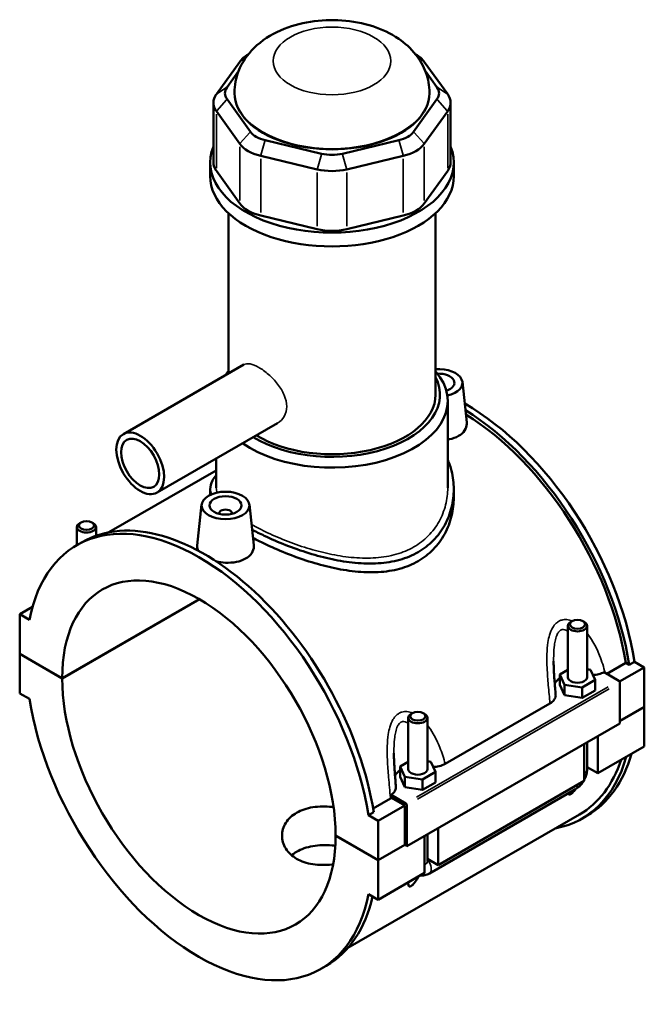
# Model space of a CAD drawing. Header units: inches. Extents: x -1.9 to 48.8, y -1.4 to 48.3.
# Tile 10 of 10: x 41.1 to 48.8, y 36.2 to 48.3. Entities that reach past the tile are written whole.
import ezdxf

# ---------------------------------------------------------------- set-up
doc = ezdxf.new("R2010")
doc.units = ezdxf.units.IN
doc.header["$MEASUREMENT"] = 0
doc.layers.add('Visible (ANSI)', color=7, linetype='Continuous', lineweight=50)
doc.layers.add('Visible Narrow (ANSI)', color=7, linetype='Continuous', lineweight=35)

msp = doc.modelspace()

# ---------------------------------------------------------------- linework, layer by layer
at = {"layer": 'Visible (ANSI)'}
for p, q in [((43.8478, 47.8091), (43.5586, 47.407)), ((43.9547, 47.9003), (43.95, 47.8975)), ((46.0196, 47.9003), (46.0244, 47.8975)), ((46.4158, 47.407), (46.1266, 47.8091)), ((43.6909, 47.4926), (43.8332, 47.6903)), ((46.1412, 47.6903), (46.2834, 47.4926)), ((43.9801, 46.9432), (43.6909, 47.3452)), ((43.7837, 47.4189), (43.7837, 47.4273)), ((46.2834, 47.3452), (45.9942, 46.9432)), ((46.1906, 47.4189), (46.1906, 47.4273)), ((43.5222, 47.3018), (43.5222, 46.5641)), ((43.5586, 47.1965), (43.8478, 46.7945)), ((46.1266, 46.7945), (46.4158, 47.1965)), ((46.4521, 47.3018), (46.4521, 46.5641)), ((44.8592, 46.6724), (44.161, 46.839)), ((45.8133, 46.839), (45.1151, 46.6724)), ((44.1062, 46.6456), (44.8044, 46.4791)), ((45.1699, 46.4791), (45.8681, 46.6456)), ((43.4829, 46.3932), (43.4829, 46.5641)), ((43.8478, 46.0568), (43.5586, 46.4589)), ((46.4158, 46.4589), (46.1266, 46.0568)), ((46.4915, 46.3932), (46.4915, 46.5641)), ((43.7085, 43.9576), (43.7085, 45.9369)), ((44.8044, 45.7415), (44.1062, 45.908)), ((45.8681, 45.908), (45.1699, 45.7415)), ((46.2658, 43.696), (46.2658, 45.9369)), ((43.8991, 44.0674), (42.4101, 43.2099)), ((46.5971, 43.8529), (46.651, 43.3504)), ((46.4163, 42.5454), (46.4163, 43.6179)), ((44.3156, 43.3441), (42.8266, 42.4866)), ((43.5581, 42.5454), (43.5581, 42.9079)), ((43.5581, 42.7611), (42.2295, 41.996)), ((43.4829, 42.5298), (43.4829, 42.4583)), ((46.4915, 42.5298), (46.4915, 42.4264)), ((43.3772, 42.3382), (43.3231, 41.8335)), ((43.9667, 42.3382), (44.0206, 41.8356)), ((43.5932, 42.2238), (43.5932, 42.2311)), ((43.7507, 42.2238), (43.7507, 42.2311)), ((41.8875, 42.119), (41.8707, 42.1093)), ((42.0216, 42.119), (42.0384, 42.1093)), ((41.8364, 41.838), (41.8364, 42.0614)), ((42.0727, 41.9539), (42.0727, 42.0614)), ((41.836, 41.8378), (41.9018, 41.8756)), ((41.6547, 40.1945), (43.3483, 41.1698)), ((43.3511, 41.1682), (41.6547, 40.1913)), ((41.2877, 41.074), (41.1299, 40.9832)), ((41.2498, 40.9141), (41.1299, 40.9832)), ((41.1299, 40.9832), (41.1299, 40.4967)), ((47.9527, 40.8984), (47.936, 40.8887)), ((48.0869, 40.8984), (48.1036, 40.8887)), ((47.9017, 40.206), (47.9017, 40.8408)), ((48.1379, 40.206), (48.1379, 40.8408)), ((41.1299, 40.4967), (41.6547, 40.1945)), ((41.1299, 40.4935), (41.1327, 40.4951)), ((41.1299, 40.4935), (41.1299, 40.0071)), ((41.6547, 40.1913), (41.1299, 40.4935)), ((48.381, 40.248), (48.6161, 40.3833)), ((48.6588, 40.3587), (48.6161, 40.3833)), ((48.7246, 40.3966), (48.6588, 40.3587)), ((48.7246, 40.3966), (48.8444, 40.3276)), ((47.9017, 40.2983), (47.8002, 40.2399)), ((48.1805, 40.2986), (48.1379, 40.3051)), ((48.2394, 40.1721), (48.1805, 40.2986)), ((48.3468, 40.2676), (48.5296, 40.1624)), ((48.8444, 40.3276), (48.5394, 40.1519)), ((48.8444, 40.3276), (48.8444, 39.8412)), ((47.8002, 40.2399), (47.8591, 40.1134)), ((47.8002, 40.1111), (47.8002, 40.2399)), ((48.0786, 40.0796), (48.2394, 40.1721)), ((48.2394, 40.0434), (48.2394, 40.1721)), ((48.5435, 40.1383), (48.5435, 39.6358)), ((47.8002, 40.1111), (47.8591, 39.9847)), ((47.8591, 39.9847), (47.8591, 40.1134)), ((47.8591, 40.1134), (48.0786, 40.0796)), ((48.0786, 39.9508), (48.0786, 40.0796)), ((48.0786, 39.9508), (48.2394, 40.0434)), ((41.1299, 40.0071), (41.2498, 39.9381)), ((47.8591, 39.9847), (48.0786, 39.9508)), ((46.3845, 39.1373), (47.6793, 39.8829)), ((48.5435, 39.6678), (48.8444, 39.8412)), ((48.8444, 39.8379), (48.5435, 39.6646)), ((48.8416, 39.8395), (48.8444, 39.8379)), ((48.8444, 39.8379), (48.8444, 39.3515)), ((45.9289, 39.7047), (45.9289, 39.0699)), ((45.9799, 39.7623), (45.9631, 39.7526)), ((46.114, 39.7623), (46.1308, 39.7526)), ((46.1651, 39.7047), (46.1651, 39.0699)), ((48.5435, 39.6358), (45.913, 38.121)), ((48.2703, 39.4785), (48.2703, 39.0209)), ((48.1033, 38.9247), (48.1033, 39.3823)), ((48.1379, 39.069), (48.1379, 39.4022)), ((48.8444, 39.3515), (48.2703, 39.0209)), ((45.9289, 39.1622), (45.8274, 39.1038)), ((46.2077, 39.1625), (46.1651, 39.1691)), ((46.2665, 39.0361), (46.2077, 39.1625)), ((45.8274, 39.1038), (45.8862, 38.9774)), ((45.8274, 38.9751), (45.8274, 39.1038)), ((48.2703, 39.0209), (48.1379, 39.0972)), ((45.8274, 38.9751), (45.8862, 38.8486)), ((45.8862, 38.8486), (45.8862, 38.9774)), ((45.8862, 38.9774), (46.1058, 38.9435)), ((46.1058, 38.9435), (46.2665, 39.0361)), ((46.1058, 38.8147), (46.1058, 38.9435)), ((46.2665, 38.9073), (46.2665, 39.0361)), ((48.1033, 38.9247), (46.2975, 37.8848)), ((45.8862, 38.8486), (46.1058, 38.8147)), ((46.1058, 38.8147), (46.2665, 38.9073)), ((46.1894, 37.7821), (47.9952, 38.822)), ((45.4949, 38.586), (45.7098, 38.7097)), ((45.8991, 38.6476), (45.7164, 38.7529)), ((45.8852, 38.6235), (45.7221, 38.7174)), ((45.8852, 38.6235), (45.5564, 38.4341)), ((45.8852, 38.137), (45.8852, 38.6235)), ((45.913, 38.121), (45.913, 38.6235)), ((48.043, 38.5104), (45.1846, 36.8643)), ((45.5023, 38.541), (45.4365, 38.5031)), ((45.5564, 38.4341), (45.4365, 38.5031)), ((45.5564, 37.9477), (45.5564, 38.4341)), ((48.0726, 38.459), (48.1383, 38.4969)), ((46.2975, 38.3424), (46.2975, 37.8848)), ((45.0316, 38.2499), (45.5564, 37.9477)), ((45.0316, 38.2467), (45.0344, 38.2483)), ((45.5564, 37.9445), (45.0316, 38.2467)), ((46.1305, 37.7886), (46.1305, 38.2462)), ((46.1651, 38.2661), (46.1651, 37.9329)), ((45.5564, 37.9477), (45.8852, 38.137)), ((45.888, 38.1354), (45.5564, 37.9445)), ((45.8852, 38.137), (45.913, 38.121)), ((45.5564, 37.458), (45.5564, 37.9445)), ((46.2975, 37.8848), (46.1651, 37.9611)), ((46.1305, 37.7886), (45.5564, 37.458)), ((45.4365, 37.5271), (45.5564, 37.458)), ((44.8503, 36.6034), (44.916, 36.6413))]:
    msp.add_line(p, q, dxfattribs=at)
for centre, major_axis, ratio, start_param, end_param in [((44.289, 47.7038), (-0.4776, 0), 0.5758617, 5.5016397, 5.8904862), ((45.6854, 47.7038), (-0.4776, 0), 0.5758617, 3.5342917, 3.9231383), ((43.9998, 47.4189), (-0.3343, 0), 0.5758617, 5.8904862, 6.6758844), ((45.9746, 47.4189), (0.3343, 0), 0.5758617, 5.8904862, 6.6758844), ((43.9998, 47.3018), (-0.4776, 0), 0.5758617, 5.8904862, 6.6758844), ((44.9872, 47.4189), (-1.2034, 0), 0.5758617, 0, 3.1415927), ((45.9746, 47.3018), (0.4776, 0), 0.5758617, 5.8904862, 6.6758844), ((44.289, 47.0168), (-0.3343, 0), 0.5758617, 0.3926991, 1.1780972), ((45.6854, 47.0168), (0.3343, 0), 0.5758617, 5.1050881, 5.8904862), ((44.9872, 46.5641), (-1.5043, 0), 0.5758617, 6.0539645, 9.6539987), ((44.289, 46.8997), (0.4776, 0), 0.5758617, 3.5342917, 4.3196899), ((45.6854, 46.8997), (0.4776, 0), 0.5758617, 5.1050881, 5.8904862), ((44.9872, 46.8503), (-0.3343, 0), 0.5758617, 1.1780972, 1.9634954), ((43.9998, 46.5641), (-0.4776, 0), 0.5758617, 0, 0.3926991), ((44.9872, 46.7332), (0.4776, 0), 0.5758617, 4.3196899, 5.1050881), ((45.9746, 46.5641), (0.4776, 0), 0.5758617, 5.8904862, 6.2831853), ((44.9872, 46.3932), (-1.5043, 0), 0.5758617, 0, 3.1415927), ((44.289, 46.1621), (-0.4776, 0), 0.5758617, 0.3926991, 1.1780972), ((45.6854, 46.1621), (0.4776, 0), 0.5758617, 5.1050881, 5.8904862), ((44.9872, 45.9955), (-0.4776, 0), 0.5758617, 1.1780972, 1.9634954), ((44.9872, 43.6179), (-1.4291, 0), 0.5758617, 5.8202306, 5.8887713), ((44.9872, 43.6179), (1.4291, 0), 0.5758617, 3.8298596, 6.74614), ((44.9872, 43.696), (1.3336, 0), 0.5758617, 3.894959, 6.5711698), ((46.3024, 43.8425), (0.2953, 0), 0.5758617, 5.091207, 7.9780971), ((46.3024, 43.8425), (0.1969, 0), 0.5758617, 5.2279835, 7.9147422), ((44.9872, 43.696), (1.2787, 0), 0.5758617, 3.8935828, 6.2831853), ((46.6312, 41.1141), (-1.5071, 2.6172), 0.5780931, 4.1278945, 5.5022964), ((46.5654, 41.0762), (1.5071, -2.6172), 0.5780931, 0.9863018, 2.3257828), ((46.5654, 41.0762), (-1.4776, 2.5658), 0.5780931, 4.1319289, 5.4640709), ((43.3431, 39.2206), (-1.5071, 2.6172), 0.5780931, 4.1278945, 6.8715472), ((43.672, 42.2311), (-0.0787, 0), 0.5758617, 2.9729035, 6.4518745), ((41.9545, 42.0614), (0.1181, 0), 0.5758617, 2.360047, 7.0647309), ((43.4089, 39.2585), (-1.5071, 2.6172), 0.5780931, 4.1278945, 6.2831853), ((43.3431, 39.2206), (-1.1916, 2.0692), 0.5780931, 3.9297489, 7.0696928), ((48.0198, 40.8408), (-0.1181, 0), 0.5758617, 5.5016397, 10.2063236), ((43.3431, 39.2206), (1.1916, -2.0692), 0.5780931, 3.9297489, 7.0696928), ((48.0198, 40.0773), (-0.2953, 0), 0.5758617, 5.5507827, 5.9785998), ((48.0198, 40.206), (-0.1181, 0), 0.5758617, 0, 3.1415927), ((48.5296, 40.1463), (-0.0098, 0.0171), 0.5780931, 3.9289245, 5.4997209), ((43.3431, 39.2206), (1.5071, -2.6172), 0.5780931, 4.1278945, 6.8715472), ((46.047, 39.7047), (-0.1181, 0), 0.5758617, 5.5016397, 10.2063236), ((46.5654, 41.0762), (1.5071, -2.6172), 0.5780931, 6.0848308, 6.7958101), ((46.5654, 41.0762), (1.4776, -2.5658), 0.5780931, 0, 0.4758813), ((46.6312, 41.1141), (1.5071, -2.6172), 0.5780931, 0, 0.5126248), ((46.047, 38.9412), (-0.2953, 0), 0.5758617, 5.5507827, 5.9785998), ((46.047, 39.0699), (-0.1181, 0), 0.5758617, 0, 3.1415927), ((45.8991, 38.6315), (0.0098, -0.0171), 0.5780931, 0.7873319, 2.3581282), ((43.4089, 39.2585), (1.5071, -2.6172), 0.5780931, 0, 0.556965)]:
    msp.add_ellipse(centre, major_axis=major_axis, ratio=ratio, start_param=start_param, end_param=end_param, dxfattribs=at)
for centre, major_axis, ratio in [((42.6184, 42.8483), (-0.2083, 0.3616), 0.5780931), ((42.6184, 42.8483), (-0.1666, 0.2893), 0.5780931), ((43.672, 42.3277), (0.2953, 0), 0.5758617), ((43.672, 42.3277), (0.1969, 0), 0.5758617), ((41.9545, 42.0807), (0.0945, 0), 0.5758617), ((48.0198, 40.8601), (0.0945, 0), 0.5758617), ((46.047, 39.724), (0.0945, 0), 0.5758617)]:
    msp.add_ellipse(centre, major_axis=major_axis, ratio=ratio, dxfattribs=at)
for points, knots in [([(46.1906, 47.4273), (46.1906, 47.5122), (46.175, 47.5967), (46.1174, 47.757), (46.0739, 47.8314), (45.9609, 47.9749), (45.8881, 48.0389), (45.7109, 48.1598), (45.603, 48.2094), (45.3672, 48.2859), (45.2381, 48.3096), (44.9786, 48.3277), (44.8483, 48.3223), (44.593, 48.282), (44.468, 48.2472), (44.2323, 48.1425), (44.1206, 48.073), (43.9458, 47.8996), (43.8772, 47.8043), (43.8017, 47.6089), (43.7837, 47.5184), (43.7837, 47.4273)], [0.7853982, 0.7853982, 0.7853982, 0.7853982, 0.9894681, 0.9894681, 1.2109945, 1.2109945, 1.4866922, 1.4866922, 1.8432641, 1.8432641, 2.2357948, 2.2357948, 2.6235468, 2.6235468, 3.0133665, 3.0133665, 3.4009826, 3.4009826, 3.7080888, 3.7080888, 3.9269908, 3.9269908, 3.9269908, 3.9269908]), ([(46.651, 43.3504), (46.6515, 43.3458), (46.6517, 43.3412), (46.652, 43.3093), (46.6434, 43.2801), (46.608, 43.2272), (46.5812, 43.2036), (46.5501, 43.1857)], [4.62913548, 4.62913548, 4.62913548, 4.62913548, 4.68427953, 4.68427953, 5.01910152, 5.01910152, 5.3539235, 5.3539235, 5.3539235, 5.3539235]), ([(46.5501, 43.1857), (46.519, 43.1678), (46.4796, 43.1533), (46.4299, 43.1434), (46.4231, 43.1422), (46.4163, 43.1411)], [0, 0, 0, 0, 0.33482198, 0.33482198, 0.38671107, 0.38671107, 0.38671107, 0.38671107]), ([(46.4162, 42.8934), (46.4362, 42.848), (46.4521, 42.801), (46.4827, 42.6791), (46.4915, 42.6032), (46.4915, 42.4563), (46.4827, 42.3798), (46.4454, 42.2292), (46.4168, 42.1549), (46.3409, 42.0165), (46.2933, 41.9521), (46.1824, 41.8392), (46.119, 41.7907), (46.0509, 41.7514)], [7.5982974, 7.5982974, 7.5982974, 7.5982974, 8.0669407, 8.0669407, 8.7996439, 8.7996439, 9.5341484, 9.5341484, 10.268653, 10.268653, 11.0031576, 11.0031576, 11.7376621, 11.7376621, 11.7376621, 11.7376621]), ([(43.4939, 42.4633), (43.4864, 42.4861), (43.4829, 42.5083), (43.4829, 42.5637), (43.4917, 42.5985), (43.5223, 42.6568), (43.5382, 42.6799), (43.5581, 42.7034)], [-3.4060087, -3.4060087, -3.4060087, -3.4060087, -2.9380182, -2.9380182, -2.2035137, -2.2035137, -1.7339882, -1.7339882, -1.7339882, -1.7339882]), ([(46.4915, 42.4264), (46.4915, 42.352), (46.4827, 42.2746), (46.4454, 42.1221), (46.417, 42.047), (46.3411, 41.9069), (46.2935, 41.8418), (46.1826, 41.7279), (46.1192, 41.6791), (46.0509, 41.6397)], [20.5735379, 20.5735379, 20.5735379, 20.5735379, 21.3095408, 21.3095408, 22.0455438, 22.0455438, 22.7815467, 22.7815467, 23.5175496, 23.5175496, 23.5175496, 23.5175496]), ([(46.0509, 41.7514), (45.9827, 41.7122), (45.9061, 41.68), (45.7401, 41.6335), (45.6509, 41.6191), (45.4657, 41.6072), (45.3696, 41.6097), (45.177, 41.6279), (45.0805, 41.6437), (44.8941, 41.6834), (44.7976, 41.7087), (44.6049, 41.768), (44.5087, 41.8019), (44.3233, 41.8747), (44.234, 41.9137), (44.0978, 41.9787), (44.0471, 42.0044), (43.9997, 42.0298)], [11.7376621, 11.7376621, 11.7376621, 11.7376621, 12.4721667, 12.4721667, 13.2066712, 13.2066712, 13.9411758, 13.9411758, 14.6756803, 14.6756803, 15.4083835, 15.4083835, 16.1410868, 16.1410868, 16.87379, 16.87379, 17.3440128, 17.3440128, 17.3440128, 17.3440128]), ([(46.0509, 41.6397), (45.9826, 41.6004), (45.9058, 41.5685), (45.7397, 41.5229), (45.6505, 41.5092), (45.4653, 41.499), (45.3693, 41.5024), (45.1768, 41.5226), (45.0804, 41.5394), (44.8942, 41.5808), (44.7979, 41.607), (44.6053, 41.6678), (44.5091, 41.7025), (44.3237, 41.7765), (44.2343, 41.8159), (44.1021, 41.8795), (44.0551, 41.9034), (44.0108, 41.927)], [0, 0, 0, 0, 0.7360029, 0.7360029, 1.4720058, 1.4720058, 2.2080088, 2.2080088, 2.9440117, 2.9440117, 3.6778556, 3.6778556, 4.4116995, 4.4116995, 5.1455435, 5.1455435, 5.5805904, 5.5805904, 5.5805904, 5.5805904]), ([(43.3395, 41.7662), (43.3283, 41.7849), (43.3227, 41.8041), (43.3225, 41.826), (43.3227, 41.8298), (43.3232, 41.8335)], [4.42009543, 4.42009543, 4.42009543, 4.42009543, 4.68427953, 4.68427953, 4.73766186, 4.73766186, 4.73766186, 4.73766186]), ([(44.0205, 41.8356), (44.021, 41.831), (44.0213, 41.8264), (44.0215, 41.7945), (44.0129, 41.7653), (43.9775, 41.7124), (43.9507, 41.6889), (43.9196, 41.671)], [7.30609723, 7.30609723, 7.30609723, 7.30609723, 7.36124128, 7.36124128, 7.69606327, 7.69606327, 8.03088525, 8.03088525, 8.03088525, 8.03088525]), ([(43.9196, 41.671), (43.8886, 41.6531), (43.8492, 41.6385), (43.763, 41.6214), (43.7162, 41.6187), (43.6334, 41.6229), (43.5922, 41.629), (43.5534, 41.6387)], [2.67696175, 2.67696175, 2.67696175, 2.67696175, 3.01178373, 3.01178373, 3.34660572, 3.34660572, 3.64351036, 3.64351036, 3.64351036, 3.64351036]), ([(47.7496, 39.9893), (47.7472, 40.0174), (47.7448, 40.0456), (47.7402, 40.1018), (47.7379, 40.13), (47.7337, 40.1862), (47.7318, 40.2142), (47.7285, 40.2699), (47.7271, 40.2976), (47.7251, 40.3525), (47.7245, 40.3796), (47.7245, 40.4062)], [0.6792367, 0.6792367, 0.6792367, 0.6792367, 0.9089025, 0.9089025, 1.1385683, 1.1385683, 1.3682342, 1.3682342, 1.5979, 1.5979, 1.8275658, 1.8275658, 1.8275658, 1.8275658]), ([(48.2108, 40.2335), (48.2352, 40.235), (48.2591, 40.2385), (48.3055, 40.2498), (48.3275, 40.2578), (48.3468, 40.2676)], [-0.4207858, -0.4207858, -0.4207858, -0.4207858, -0.23386429, -0.23386429, -0.03671985, -0.03671985, -0.03671985, -0.03671985]), ([(47.6793, 39.8829), (47.6992, 39.8943), (47.7153, 39.9077), (47.7389, 39.9371), (47.7462, 39.9528), (47.7499, 39.9757), (47.7501, 39.9825), (47.7496, 39.9893)], [-0.68534747, -0.68534747, -0.68534747, -0.68534747, -0.47100171, -0.47100171, -0.2572184, -0.2572184, -0.16662226, -0.16662226, -0.16662226, -0.16662226]), ([(45.7767, 38.8533), (45.7744, 38.8813), (45.772, 38.9095), (45.7674, 38.9658), (45.7651, 38.9939), (45.7609, 39.0501), (45.759, 39.0781), (45.7556, 39.1339), (45.7542, 39.1616), (45.7523, 39.2164), (45.7517, 39.2435), (45.7517, 39.2701)], [0.6791146, 0.6791146, 0.6791146, 0.6791146, 0.9087805, 0.9087805, 1.1384463, 1.1384463, 1.3681121, 1.3681121, 1.597778, 1.597778, 1.8274438, 1.8274438, 1.8274438, 1.8274438]), ([(46.238, 39.0974), (46.2623, 39.0989), (46.2862, 39.1024), (46.3371, 39.1148), (46.3628, 39.1248), (46.3845, 39.1373)], [-0.4207858, -0.4207858, -0.4207858, -0.4207858, -0.23386429, -0.23386429, 0, 0, 0, 0]), ([(48.1033, 38.9379), (48.106, 38.943), (48.1086, 38.9483), (48.1193, 38.9713), (48.1259, 38.9898), (48.1352, 39.0283), (48.1379, 39.0482), (48.1379, 39.069)], [3.99006654, 3.99006654, 3.99006654, 3.99006654, 4.08407045, 4.08407045, 4.39822972, 4.39822972, 4.71238898, 4.71238898, 4.71238898, 4.71238898]), ([(47.9952, 38.822), (48.0133, 38.8324), (48.0292, 38.8447), (48.0578, 38.872), (48.0706, 38.887), (48.0854, 38.9079), (48.0888, 38.913), (48.092, 38.9182)], [3.14159265, 3.14159265, 3.14159265, 3.14159265, 3.45575192, 3.45575192, 3.76991118, 3.76991118, 3.86828424, 3.86828424, 3.86828424, 3.86828424]), ([(45.7164, 38.7529), (45.7318, 38.7629), (45.7445, 38.7742), (45.7661, 38.801), (45.7733, 38.8167), (45.777, 38.8396), (45.7773, 38.8464), (45.7767, 38.8533)], [-0.64859426, -0.64859426, -0.64859426, -0.64859426, -0.47100171, -0.47100171, -0.2572184, -0.2572184, -0.16662226, -0.16662226, -0.16662226, -0.16662226]), ([(47.9928, 38.8206), (47.9876, 38.8133), (47.9821, 38.8062), (47.9705, 38.7924), (47.9638, 38.785), (47.9534, 38.7752), (47.9499, 38.7721), (47.9429, 38.7667), (47.9395, 38.7643), (47.933, 38.7606), (47.93, 38.7592), (47.9245, 38.7575), (47.922, 38.7571), (47.9155, 38.7571), (47.9123, 38.7588), (47.9077, 38.7634), (47.906, 38.7664), (47.9047, 38.7699)], [1.93019695, 1.93019695, 1.93019695, 1.93019695, 2.00126399, 2.00126399, 2.0711221, 2.0711221, 2.10605115, 2.10605115, 2.1409802, 2.1409802, 2.17590925, 2.17590925, 2.2108383, 2.2108383, 2.2806964, 2.2806964, 2.35176345, 2.35176345, 2.35176345, 2.35176345]), ([(45.0006, 37.8941), (44.9961, 37.8936), (44.9916, 37.8931), (44.9486, 37.8885), (44.9086, 37.8863), (44.8291, 37.8872), (44.7894, 37.8903), (44.7134, 37.9022), (44.6769, 37.911), (44.6093, 37.9339), (44.5782, 37.948), (44.5231, 37.9797), (44.4973, 37.9984), (44.4519, 38.0406), (44.4323, 38.0641), (44.4009, 38.114), (44.3891, 38.1406), (44.3735, 38.1944), (44.3698, 38.2217), (44.3698, 38.2745), (44.3735, 38.3018), (44.3891, 38.3557), (44.4009, 38.3824), (44.4323, 38.4325), (44.4519, 38.456), (44.4973, 38.4983), (44.5231, 38.5171), (44.5782, 38.5488), (44.6093, 38.5628), (44.6769, 38.5856), (44.7134, 38.5943), (44.7894, 38.6061), (44.829, 38.6091), (44.9086, 38.6099), (44.9486, 38.6077), (44.9934, 38.6029), (44.9997, 38.6022), (45.006, 38.6014)], [1.1528505, 1.1528505, 1.1528505, 1.1528505, 1.1872166, 1.1872166, 1.4839731, 1.4839731, 1.7807296, 1.7807296, 2.0774861, 2.0774861, 2.3742426, 2.3742426, 2.6709991, 2.6709991, 2.9677556, 2.9677556, 3.2645121, 3.2645121, 3.5612686, 3.5612686, 3.8580727, 3.8580727, 4.1548769, 4.1548769, 4.451681, 4.451681, 4.7484852, 4.7484852, 5.0452893, 5.0452893, 5.3420935, 5.3420935, 5.6388976, 5.6388976, 5.9357018, 5.9357018, 5.9837251, 5.9837251, 5.9837251, 5.9837251]), ([(45.0281, 38.1243), (45.0143, 38.126), (45.0007, 38.1275), (44.9485, 38.132), (44.9085, 38.1333), (44.8289, 38.1308), (44.7893, 38.127), (44.7132, 38.114), (44.6767, 38.1047), (44.6092, 38.0813), (44.5782, 38.0671), (44.5284, 38.0384), (44.5072, 38.0238), (44.4879, 38.0077)], [3.4517382, 3.4517382, 3.4517382, 3.4517382, 3.5550743, 3.5550743, 3.8513436, 3.8513436, 4.1476129, 4.1476129, 4.4438822, 4.4438822, 4.7401515, 4.7401515, 4.9802538, 4.9802538, 4.9802538, 4.9802538]), ([(46.058, 37.7469), (46.0544, 37.7401), (46.0507, 37.7332), (46.0343, 37.7048), (46.0203, 37.6833), (45.9977, 37.6563), (45.991, 37.6489), (45.9806, 37.6391), (45.977, 37.636), (45.9701, 37.6306), (45.9667, 37.6283), (45.9602, 37.6245), (45.9572, 37.6232), (45.9517, 37.6214), (45.9492, 37.621), (45.9427, 37.6211), (45.9395, 37.6228), (45.9305, 37.6316), (45.9289, 37.6441), (45.9289, 37.6631), (45.929, 37.6679), (45.9294, 37.6728)], [1.73008988, 1.73008988, 1.73008988, 1.73008988, 1.79558362, 1.79558362, 2.00126399, 2.00126399, 2.0711221, 2.0711221, 2.10605115, 2.10605115, 2.1409802, 2.1409802, 2.17590925, 2.17590925, 2.2108383, 2.2108383, 2.2806964, 2.2806964, 2.48637678, 2.48637678, 2.55187052, 2.55187052, 2.55187052, 2.55187052]), ([(46.074, 37.7561), (46.0896, 37.7543), (46.1046, 37.7548), (46.1389, 37.7599), (46.1571, 37.766), (46.179, 37.7763), (46.1843, 37.7791), (46.1894, 37.7821)], [2.6025278, 2.6025278, 2.6025278, 2.6025278, 2.7863637, 2.7863637, 3.05209867, 3.05209867, 3.14159265, 3.14159265, 3.14159265, 3.14159265])]:
    msp.add_open_spline(points, degree=3, knots=knots, dxfattribs=at)
for points in [[(45.7221, 38.7174), (45.7182, 38.7147), (45.7141, 38.7122), (45.7098, 38.7097)], [(45.7221, 38.7174), (45.7203, 38.7292), (45.7184, 38.741), (45.7164, 38.7529)]]:
    msp.add_open_spline(points, degree=3, dxfattribs=at)
at = {"layer": 'Visible Narrow (ANSI)'}
for p, q in [((43.919, 47.8551), (43.8515, 47.8115)), ((46.0554, 47.8551), (46.1228, 47.8115)), ((43.6843, 47.4883), (43.5652, 47.4113)), ((46.29, 47.4883), (46.4092, 47.4113)), ((43.6843, 47.3378), (43.5652, 47.204)), ((46.29, 47.3378), (46.4092, 47.204)), ((43.5586, 46.4958), (43.5586, 47.1596)), ((46.4158, 47.1596), (46.4158, 46.4958)), ((43.9735, 46.9357), (43.8544, 46.8019)), ((44.1583, 46.8293), (44.109, 46.6553)), ((45.816, 46.8293), (45.8654, 46.6553)), ((46.0008, 46.9357), (46.12, 46.8019)), ((43.8478, 46.7576), (43.8478, 46.0937)), ((46.1266, 46.0937), (46.1266, 46.7576)), ((44.1062, 45.9449), (44.1062, 46.6087)), ((44.8565, 46.6628), (44.8072, 46.4887)), ((45.1178, 46.6628), (45.1672, 46.4887)), ((45.8681, 46.6087), (45.8681, 45.9449)), ((44.8044, 46.4422), (44.8044, 45.7783)), ((45.1699, 45.7783), (45.1699, 46.4422)), ((48.398, 40.0867), (46.0306, 38.7234)), ((46.0446, 38.6993), (48.412, 40.0626))]:
    msp.add_line(p, q, dxfattribs=at)
msp.add_ellipse((44.9872, 47.8178), major_axis=(0.7259, 0), ratio=0.5758617, dxfattribs=at)
for centre, major_axis, ratio, start_param, end_param in [((44.9872, 47.4273), (-1.2034, 0), 0.5758617, 0.1570796, 2.984513), ((48.0198, 39.069), (0.1181, 0), 0.5758617, 5.5370571, 6.2439154), ((47.9363, 38.9243), (0.0589, -0.1024), 0.5780931, 0.0395592, 0.7516252), ((46.047, 37.9329), (0.1181, 0), 0.5758617, 5.5370571, 6.2439154), ((46.1305, 37.8845), (0.0589, -0.1024), 0.5780931, 0.0965525, 1.8344971)]:
    msp.add_ellipse(centre, major_axis=major_axis, ratio=ratio, start_param=start_param, end_param=end_param, dxfattribs=at)
for points, knots in [([(43.8991, 44.0674), (43.9189, 44.0788), (43.9453, 44.0822), (44.0086, 44.07), (44.0457, 44.0544), (44.1204, 44.0114), (44.1626, 43.9813), (44.2444, 43.9099), (44.2839, 43.8684), (44.3483, 43.7853), (44.3777, 43.7379), (44.4174, 43.6421), (44.4276, 43.5935), (44.4276, 43.5503)], [4.0271956, 4.0271956, 4.0271956, 4.0271956, 4.4275273, 4.4275273, 4.8299366, 4.8299366, 5.2323459, 5.2323459, 5.6347552, 5.6347552, 6.0373353, 6.0373353, 6.4399155, 6.4399155, 6.4399155, 6.4399155]), ([(44.4276, 43.5503), (44.4276, 43.5071), (44.4174, 43.464), (44.3777, 43.392), (44.3483, 43.363), (44.3159, 43.3443), (44.3158, 43.3442), (44.3156, 43.3441)], [0, 0, 0, 0, 0.40258012, 0.40258012, 0.80516024, 0.80516024, 0.80723786, 0.80723786, 0.80723786, 0.80723786]), ([(46.4163, 42.5454), (46.4163, 42.4765), (46.4079, 42.4049), (46.3724, 42.2639), (46.3452, 42.1944), (46.2729, 42.0647), (46.2277, 42.0044), (46.1224, 41.8983), (46.0623, 41.8526), (45.9977, 41.8153)], [19.470339, 19.470339, 19.470339, 19.470339, 20.1664825, 20.1664825, 20.8626259, 20.8626259, 21.5587694, 21.5587694, 22.2549129, 22.2549129, 22.2549129, 22.2549129]), ([(45.9977, 41.8153), (45.9331, 41.7781), (45.8604, 41.7474), (45.7029, 41.7022), (45.6182, 41.6876), (45.4422, 41.6744), (45.3509, 41.6757), (45.1677, 41.6908), (45.0759, 41.7046), (44.8986, 41.7402), (44.8068, 41.7633), (44.6236, 41.8177), (44.5322, 41.8491), (44.3561, 41.9169), (44.2712, 41.9533), (44.1203, 42.0247), (44.0532, 42.0594), (43.9929, 42.0936)], [0, 0, 0, 0, 0.6961435, 0.6961435, 1.3922869, 1.3922869, 2.0884304, 2.0884304, 2.7845739, 2.7845739, 3.4793625, 3.4793625, 4.174151, 4.174151, 4.8689396, 4.8689396, 5.5059911, 5.5059911, 5.5059911, 5.5059911]), ([(47.9564, 40.9004), (47.9333, 40.9101), (47.9094, 40.9164), (47.8648, 40.9199), (47.8441, 40.918), (47.812, 40.9086), (47.8, 40.9035), (47.7885, 40.8969), (47.7771, 40.8904), (47.7662, 40.8823), (47.7398, 40.8579), (47.7255, 40.8396), (47.6968, 40.7916), (47.684, 40.7602), (47.6656, 40.6979), (47.6592, 40.6674), (47.6471, 40.5885), (47.6435, 40.5392), (47.6404, 40.4326), (47.6416, 40.3754), (47.6475, 40.2476), (47.653, 40.1774), (47.6655, 40.0317), (47.6727, 39.9566), (47.6793, 39.8829)], [-3.7741828, -3.7741828, -3.7741828, -3.7741828, -3.5470568, -3.5470568, -3.3497646, -3.3497646, -3.226457, -3.226457, -3.226457, -3.1031494, -3.1031494, -2.9058572, -2.9058572, -2.6431064, -2.6431064, -2.4142953, -2.4142953, -2.0620262, -2.0620262, -1.6558824, -1.6558824, -1.1486125, -1.1486125, -0.5875717, -0.5875717, -0.5875717, -0.5875717]), ([(47.7245, 40.4062), (47.7245, 40.4328), (47.7249, 40.4593), (47.7272, 40.5249), (47.7297, 40.5635), (47.7374, 40.6242), (47.7413, 40.6473), (47.7522, 40.6937), (47.7596, 40.7165), (47.7759, 40.7503), (47.7839, 40.7627), (47.7986, 40.7782), (47.8047, 40.783), (47.811, 40.7867), (47.8173, 40.7903), (47.8239, 40.7928), (47.8416, 40.7959), (47.8529, 40.7946), (47.8768, 40.7862), (47.8895, 40.7784), (47.9017, 40.7681)], [1.8275658, 1.8275658, 1.8275658, 1.8275658, 2.0620262, 2.0620262, 2.4142953, 2.4142953, 2.6431064, 2.6431064, 2.9058572, 2.9058572, 3.1031494, 3.1031494, 3.226457, 3.226457, 3.226457, 3.3497646, 3.3497646, 3.5470568, 3.5470568, 3.7689584, 3.7689584, 3.7689584, 3.7689584]), ([(48.3609, 40.2595), (48.3427, 40.3316), (48.3201, 40.4033), (48.2689, 40.5321), (48.2416, 40.5897), (48.1881, 40.6814), (48.1642, 40.7172), (48.1379, 40.7504)], [-5.9035742, -5.9035742, -5.9035742, -5.9035742, -5.3043015, -5.3043015, -4.7970316, -4.7970316, -4.4506456, -4.4506456, -4.4506456, -4.4506456]), ([(45.9836, 39.7644), (45.9604, 39.774), (45.9366, 39.7804), (45.892, 39.7838), (45.8713, 39.7819), (45.8392, 39.7726), (45.8271, 39.7675), (45.8157, 39.7609), (45.8043, 39.7543), (45.7934, 39.7462), (45.767, 39.7219), (45.7527, 39.7035), (45.724, 39.6555), (45.7112, 39.6241), (45.6928, 39.5618), (45.6864, 39.5314), (45.6742, 39.4524), (45.6706, 39.4031), (45.6676, 39.2966), (45.6688, 39.2393), (45.6747, 39.1116), (45.6801, 39.0413), (45.6935, 38.8855), (45.7018, 38.8005), (45.7093, 38.7148), (45.7096, 38.7123), (45.7098, 38.7097)], [-3.7740607, -3.7740607, -3.7740607, -3.7740607, -3.5469348, -3.5469348, -3.3496426, -3.3496426, -3.2263349, -3.2263349, -3.2263349, -3.1030273, -3.1030273, -2.9057351, -2.9057351, -2.6429847, -2.6429847, -2.4141741, -2.4141741, -2.0619055, -2.0619055, -1.655762, -1.655762, -1.1484926, -1.1484926, -0.5126176, -0.5126176, -0.4929592, -0.4929592, -0.4929592, -0.4929592]), ([(45.7517, 39.2701), (45.7517, 39.2968), (45.7521, 39.3233), (45.7543, 39.3888), (45.7569, 39.4274), (45.7646, 39.4881), (45.7685, 39.5112), (45.7793, 39.5576), (45.7867, 39.5805), (45.803, 39.6142), (45.8111, 39.6266), (45.8258, 39.6421), (45.8319, 39.647), (45.8382, 39.6506), (45.8445, 39.6543), (45.8511, 39.6567), (45.8688, 39.6598), (45.8801, 39.6585), (45.904, 39.6502), (45.9166, 39.6423), (45.9289, 39.632)], [1.8274438, 1.8274438, 1.8274438, 1.8274438, 2.0619055, 2.0619055, 2.4141741, 2.4141741, 2.6429847, 2.6429847, 2.9057351, 2.9057351, 3.1030273, 3.1030273, 3.2263349, 3.2263349, 3.2263349, 3.3496426, 3.3496426, 3.5469348, 3.5469348, 3.7688364, 3.7688364, 3.7688364, 3.7688364]), ([(46.3845, 39.1373), (46.3669, 39.2047), (46.3455, 39.2717), (46.2961, 39.396), (46.2688, 39.4537), (46.2152, 39.5454), (46.1914, 39.5811), (46.1651, 39.6143)], [-5.8652202, -5.8652202, -5.8652202, -5.8652202, -5.3041773, -5.3041773, -4.7969079, -4.7969079, -4.4505236, -4.4505236, -4.4505236, -4.4505236])]:
    msp.add_open_spline(points, degree=3, knots=knots, dxfattribs=at)
msp.add_open_spline([(43.5666, 42.4865), (43.5609, 42.5066), (43.5581, 42.5262), (43.5581, 42.5454)], degree=3, dxfattribs=at)

doc.saveas('drawing.dxf')
